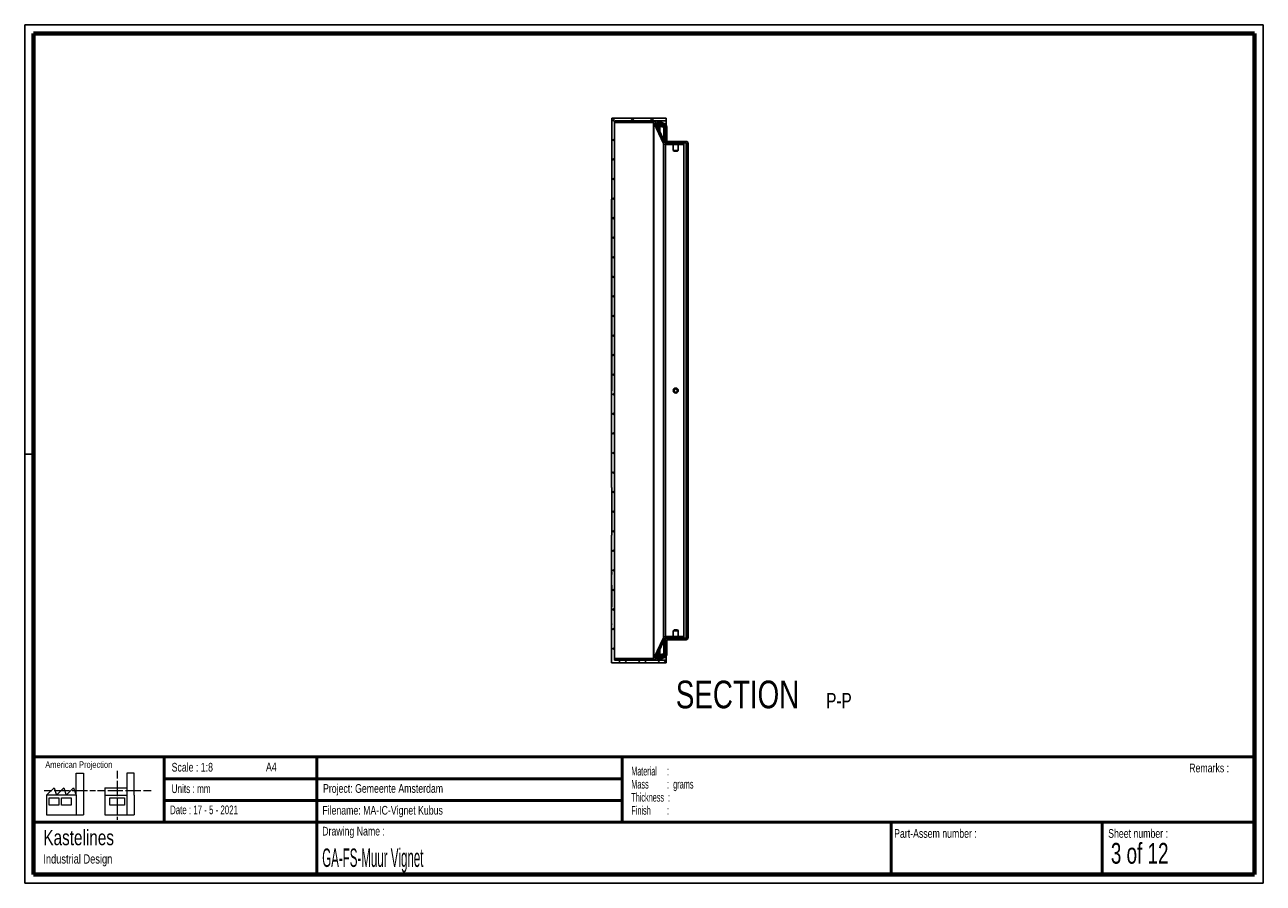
# Paper-space layout 'Sheet3' of a CAD drawing. Header units: millimetres. Extents: x 7 to 291, y 7 to 204.
import ezdxf

# ---------------------------------------------------------------- set-up
doc = ezdxf.new("R2010")
doc.units = ezdxf.units.MM
for name, color, linetype in [('BORDERS', 7, 'Continuous'), ('DRAWING', 7, 'Continuous'), ('LOGO', 7, 'Continuous'), ('TEXT_SHEET_FORMAT', 7, 'Continuous')]:
    doc.layers.add(name, color=color, linetype=linetype)
doc.styles.add('SLDTEXTSTYLE0', font='TXT', dxfattribs={"width": 0.7})
doc.styles.add('SLDTEXTSTYLE1', font='TXT', dxfattribs={"width": 0.75})
doc.styles.add('SLDTEXTSTYLE2', font='TXT', dxfattribs={"width": 0.675})
doc.styles.add('SLDTEXTSTYLE3', font='TXT', dxfattribs={"width": 0.678571})
doc.styles.add('SLDTEXTSTYLE4', font='TXT', dxfattribs={"width": 0.5675})
doc.styles.add('SLDTEXTSTYLE5', font='TXT', dxfattribs={"width": 0.55})
doc.styles.add('SLDTEXTSTYLE6', font='TXT', dxfattribs={"width": 0.605})
doc.styles.add('SLDTEXTSTYLE7', font='TXT', dxfattribs={"width": 0.549})
doc.styles.add('SLDTEXTSTYLE8', font='TXT', dxfattribs={"width": 0.467045})

# ---------------------------------------------------------------- blocks, each defined once
blk = doc.blocks.new('SW_NOTE_0_5')
at = {"layer": 'TEXT_SHEET_FORMAT', "color": 0, "char_height": 2, "attachment_point": 1}
for s, insert, style in [('Material     :', (0, 2.58), 'SLDTEXTSTYLE4'), ('Mass         :  grams', (0, -0.42), 'SLDTEXTSTYLE5'), ('Thickness  :', (0, -3.42), 'SLDTEXTSTYLE6'), ('Finish        :', (0, -6.42), 'SLDTEXTSTYLE7')]:
    blk.add_mtext(s, dxfattribs=dict(at, insert=insert, style=style))
blk = doc.blocks.new('SW_NOTE_0_6')
at = {"layer": 'DRAWING', "color": 0, "attachment_point": 1, "style": 'SLDTEXTSTYLE1'}
for s, insert, char_height in [('Kastelines', (0, 4.51), 3.5), ('Industrial Design', (0, -1.09), 2.1167)]:
    blk.add_mtext(s, dxfattribs=dict(at, insert=insert, char_height=char_height))
blk = doc.blocks.new('SW_NOTE_0_7')
at = {"layer": 'LOGO', "color": 0, "attachment_point": 2, "style": 'SLDTEXTSTYLE1'}
for s, insert, char_height in [('SECTION', (17.36, 8.19), 6.35), ('P-P', (40.62, 5.35), 3.5)]:
    blk.add_mtext(s, dxfattribs=dict(at, insert=insert, char_height=char_height))

psp = doc.layouts.new('Sheet3')

# ---------------------------------------------------------------- hatches: boundary and pattern name
at = {"linetype": 'Continuous', "lineweight": 18}
h = psp.add_hatch(dxfattribs=at)
h.set_pattern_fill('ANSI34', style=0)
edge = h.paths.add_edge_path(flags=0)
edge.add_line((151.53, 180.79), (151.44, 180.74))
edge.add_arc((151.47, 180.7), 0.05, 119.5493, 299.5493)
edge.add_line((151.49, 180.66), (151.58, 180.7))
edge.add_arc((152.01, 181.01), 0.525, 215.0143, 275.602)
edge.add_arc((152.28, 180.74), 0.337, 230.7104, 261.057)
edge.add_line((152.22, 180.41), (153.15, 180.27))
edge.add_arc((153.17, 180.41), 0.15, 261.057, 441.057)
edge.add_line((153.19, 180.56), (153.01, 180.59))
edge.add_line((153.01, 180.59), (152.74, 180.96))
edge.add_arc((152.7, 180.93), 0.05, 36.057, 200.7208)
edge.add_line((152.66, 180.91), (152.76, 180.63))
edge.add_line((152.76, 180.63), (152.27, 180.71))
edge.add_arc((152.28, 180.74), 0.0375, 164.5493, 261.057, ccw=False)
edge.add_line((152.24, 180.75), (152.34, 181.1))
edge.add_arc((152.37, 181.09), 0.0375, 68.0335, 164.5493, ccw=False)
edge.add_line((152.39, 181.13), (153.25, 180.78))
edge.add_arc((153.31, 180.92), 0.15, 248.0375, 428.0375)
edge.add_line((153.37, 181.06), (152.5, 181.41))
edge.add_arc((152.37, 181.09), 0.338, 68.0415, 98.3882)
edge.add_arc((152.01, 181.01), 0.525, 53.4966, 114.0842)
edge.add_line((151.8, 181.49), (151.75, 181.57))
edge.add_arc((151.7, 181.55), 0.05, 29.5492, 209.5492)
edge.add_line((151.66, 181.52), (151.71, 181.44))
edge.add_arc((152.01, 181.01), 0.525, 125.0143, 204.0842)
edge = h.paths.add_edge_path(flags=0)
edge.add_arc((152.37, 181.09), 0.137, 68.0415, 164.5493)
edge.add_line((152.24, 181.13), (152.14, 180.78))
edge.add_arc((152.28, 180.74), 0.137, 164.5493, 261.057)
edge.add_line((152.25, 180.61), (153.13, 180.47))
edge.add_arc((153.12, 180.42), 0.05, -98.943, 81.057, ccw=False)
edge.add_line((153.11, 180.37), (152.24, 180.51))
edge.add_arc((152.28, 180.74), 0.237, 164.5493, 261.057, ccw=False)
edge.add_line((152.05, 180.81), (152.14, 181.16))
edge.add_arc((152.37, 181.09), 0.237, 68.0415, 164.5493, ccw=False)
edge.add_line((152.46, 181.31), (153.28, 180.98))
edge.add_arc((153.26, 180.94), 0.05, -111.9585, 68.0415, ccw=False)
edge.add_line((153.24, 180.89), (152.42, 181.22))
edge = h.paths.add_edge_path(flags=0)
edge.add_arc((152.37, 181.09), 0.337, 130.1158, 164.5492)
edge.add_line((152.05, 181.18), (151.95, 180.83))
edge.add_arc((152.28, 180.74), 0.338, 164.5493, 198.9827)
edge.add_arc((152.01, 181.01), 0.375, 67.4054, 261.6931, ccw=False)
h = psp.add_hatch(dxfattribs=at)
h.set_pattern_fill('ANSI34', style=0)
edge = h.paths.add_edge_path(flags=0)
edge.add_line((151.44, 58.93), (151.53, 58.88))
edge.add_arc((152.01, 58.67), 0.525, 155.9158, 234.9857)
edge.add_line((151.71, 58.24), (151.66, 58.15))
edge.add_arc((151.7, 58.12), 0.05, 150.4508, 330.4508)
edge.add_line((151.75, 58.1), (151.8, 58.19))
edge.add_arc((152.01, 58.67), 0.525, 245.9158, 306.5034)
edge.add_arc((152.37, 58.58), 0.338, 261.6118, 291.9585)
edge.add_line((152.5, 58.26), (153.37, 58.61))
edge.add_arc((153.31, 58.75), 0.15, 291.9625, 471.9625)
edge.add_line((153.25, 58.89), (152.39, 58.54))
edge.add_arc((152.37, 58.58), 0.0375, 195.4507, 291.9665, ccw=False)
edge.add_line((152.34, 58.57), (152.24, 58.92))
edge.add_arc((152.28, 58.93), 0.0375, 98.943, 195.4507, ccw=False)
edge.add_line((152.27, 58.96), (152.76, 59.04))
edge.add_line((152.76, 59.04), (152.66, 58.76))
edge.add_arc((152.7, 58.74), 0.05, 159.2792, 323.943)
edge.add_line((152.74, 58.71), (153.01, 59.08))
edge.add_line((153.01, 59.08), (153.19, 59.11))
edge.add_arc((153.17, 59.26), 0.15, 278.943, 458.943)
edge.add_line((153.15, 59.41), (152.22, 59.26))
edge.add_arc((152.28, 58.93), 0.337, 98.943, 129.2896)
edge.add_arc((152.01, 58.67), 0.525, 84.398, 144.9857)
edge.add_line((151.58, 58.97), (151.49, 59.02))
edge.add_arc((151.47, 58.97), 0.05, 60.4507, 240.4507)
edge = h.paths.add_edge_path(flags=0)
edge.add_arc((152.37, 58.58), 0.337, 195.4508, 229.8842)
edge.add_arc((152.01, 58.67), 0.375, 98.3069, 292.5946, ccw=False)
edge.add_arc((152.28, 58.93), 0.337, 161.0173, 195.4507)
edge.add_line((151.95, 58.84), (152.05, 58.49))
edge = h.paths.add_edge_path(flags=0)
edge.add_line((152.14, 58.89), (152.24, 58.54))
edge.add_arc((152.37, 58.58), 0.137, 195.4507, 291.9585)
edge.add_line((152.42, 58.45), (153.24, 58.78))
edge.add_arc((153.26, 58.73), 0.05, -68.0415, 111.9585, ccw=False)
edge.add_line((153.28, 58.69), (152.46, 58.36))
edge.add_arc((152.37, 58.58), 0.237, 195.4507, 291.9585, ccw=False)
edge.add_line((152.14, 58.51), (152.05, 58.86))
edge.add_arc((152.28, 58.93), 0.237, 98.943, 195.4507, ccw=False)
edge.add_line((152.24, 59.16), (153.11, 59.3))
edge.add_arc((153.12, 59.25), 0.05, -81.057, 98.943, ccw=False)
edge.add_line((153.13, 59.2), (152.25, 59.06))
edge.add_arc((152.28, 58.93), 0.137, 98.943, 195.4507)
at = {"layer": 'LOGO', "linetype": 'Continuous', "lineweight": 18}
h = psp.add_hatch(dxfattribs=at)
h.set_pattern_fill('ANSI37', color=256, style=0)
h.paths.add_polyline_path([(141.79, 57.97), (141.79, 181.72), (153.66, 181.72), (153.66, 182.34), (141.16, 182.34), (141.16, 119.78), (141.15, 119.78), (141.15, 97.56), (141.16, 97.56), (141.16, 86.67), (141.15, 86.67), (141.15, 78.21), (141.16, 78.21), (141.16, 77.63), (141.15, 77.63), (141.15, 75.17), (141.16, 75.17), (141.16, 70.19), (141.15, 70.19), (141.15, 66.34), (141.16, 66.34), (141.16, 66.16), (141.15, 66.16), (141.15, 57.34), (153.66, 57.34), (153.66, 57.97)], flags=0)
h = psp.add_hatch(dxfattribs=at)
h.set_pattern_fill('ANSI38', color=256, style=0)
edge = h.paths.add_edge_path(flags=0)
edge.add_line((153.48, 176.28), (157.72, 176.28))
edge.add_line((157.72, 176.28), (157.72, 176.65))
edge.add_line((157.72, 176.65), (153.48, 176.65))
edge.add_arc((153.48, 176.78), 0.125, 205, 270, ccw=False)
edge.add_line((153.36, 176.73), (151.17, 181.43))
edge.add_arc((150.72, 181.22), 0.5, 25, 90)
edge.add_line((150.72, 181.72), (141.79, 181.72))
edge.add_line((141.79, 181.72), (141.79, 181.34))
edge.add_line((141.79, 181.34), (150.72, 181.34))
edge.add_arc((150.72, 181.22), 0.125, 25, 90, ccw=False)
edge.add_line((150.83, 181.27), (153.02, 176.57))
edge.add_arc((153.48, 176.78), 0.5, 205, 270)
h = psp.add_hatch(dxfattribs=at)
h.set_pattern_fill('ANSI38', color=256, style=0)
edge = h.paths.add_edge_path(flags=0)
edge.add_arc((158.22, 176.59), 0.125, 0, 90, ccw=False)
edge.add_line((158.35, 176.59), (158.35, 63.09))
edge.add_arc((158.22, 63.09), 0.125, 270, 360, ccw=False)
edge.add_line((158.22, 62.97), (153.91, 62.97))
edge.add_arc((153.91, 62.53), 0.438, 90, 180)
edge.add_line((153.47, 62.53), (153.47, 59.3))
edge.add_arc((153.35, 59.3), 0.125, 285, 360, ccw=False)
edge.add_line((153.38, 59.18), (152.26, 58.88))
edge.add_line((152.26, 58.88), (152.34, 58.58))
edge.add_line((152.34, 58.58), (153.46, 58.88))
edge.add_arc((153.35, 59.3), 0.438, 285, 360)
edge.add_line((153.79, 59.3), (153.79, 62.53))
edge.add_arc((153.91, 62.53), 0.125, 90, 180, ccw=False)
edge.add_line((153.91, 62.65), (158.22, 62.65))
edge.add_arc((158.22, 63.09), 0.438, 270, 360)
edge.add_line((158.66, 63.09), (158.66, 176.59))
edge.add_arc((158.22, 176.59), 0.438, 0, 90)
edge.add_line((158.22, 177.03), (153.91, 177.03))
edge.add_arc((153.91, 177.15), 0.125, 180, 270, ccw=False)
edge.add_line((153.79, 177.15), (153.79, 180.38))
edge.add_arc((153.35, 180.38), 0.438, 0, 75)
edge.add_line((153.46, 180.8), (152.34, 181.1))
edge.add_line((152.34, 181.1), (152.26, 180.8))
edge.add_line((152.26, 180.8), (153.38, 180.5))
edge.add_arc((153.35, 180.38), 0.125, 0, 75, ccw=False)
edge.add_line((153.47, 180.38), (153.47, 177.15))
edge.add_arc((153.91, 177.15), 0.438, 180, 270)
edge.add_line((153.91, 176.72), (158.22, 176.72))
h = psp.add_hatch(dxfattribs=at)
h.set_pattern_fill('ANSI38', color=256, style=0)
edge = h.paths.add_edge_path(flags=0)
edge.add_line((157.72, 63.4), (153.48, 63.4))
edge.add_arc((153.48, 62.9), 0.5, 90, 155)
edge.add_line((153.02, 63.11), (150.83, 58.41))
edge.add_arc((150.72, 58.47), 0.125, 270, 335, ccw=False)
edge.add_line((150.72, 58.34), (141.79, 58.34))
edge.add_line((141.79, 58.34), (141.79, 57.97))
edge.add_line((141.79, 57.97), (150.72, 57.97))
edge.add_arc((150.72, 58.47), 0.5, 270, 335)
edge.add_line((151.17, 58.25), (153.36, 62.96))
edge.add_arc((153.48, 62.9), 0.125, 90, 155, ccw=False)
edge.add_line((153.48, 63.03), (157.72, 63.03))
edge.add_line((157.72, 63.03), (157.72, 63.4))

# ---------------------------------------------------------------- linework, layer by layer
at = {"color": 7, "linetype": 'Continuous', "lineweight": 25}
for p, q in [((141.16, 182.34), (141.16, 119.78)), ((153.66, 182.34), (141.16, 182.34)), ((153.66, 182.34), (153.66, 181.72)), ((141.79, 181.72), (141.79, 181.34)), ((150.72, 181.72), (141.79, 181.72)), ((153.66, 181.72), (141.79, 181.72)), ((141.79, 181.72), (141.79, 57.97)), ((150.72, 181.34), (141.79, 181.34)), ((150.72, 181.34), (150.72, 58.34)), ((153.02, 176.57), (150.83, 181.27)), ((150.83, 181.27), (150.83, 58.41)), ((153.36, 176.73), (151.17, 181.43)), ((151.44, 180.74), (151.53, 180.79)), ((151.49, 181.01), (151.49, 180.77)), ((151.58, 180.7), (151.49, 180.66)), ((151.58, 180.55), (151.58, 180.7)), ((151.65, 181.55), (151.65, 181.39)), ((151.71, 181.44), (151.66, 181.52)), ((151.75, 181.57), (151.8, 181.49)), ((151.94, 180.74), (151.94, 180.64)), ((152.05, 181.18), (151.95, 180.83)), ((152.05, 180.81), (152.14, 181.16)), ((152.06, 179.51), (152.06, 180.48)), ((152.24, 181.13), (152.14, 180.78)), ((152.14, 180.74), (152.14, 180.55)), ((153.15, 180.27), (152.22, 180.41)), ((152.34, 181.1), (152.24, 180.75)), ((153.11, 180.37), (152.24, 180.51)), ((152.25, 180.61), (153.13, 180.47)), ((152.34, 181.1), (152.26, 180.8)), ((152.26, 180.8), (153.38, 180.5)), ((152.27, 180.71), (152.76, 180.63)), ((152.65, 180.67), (152.32, 180.76)), ((152.34, 181.1), (153.46, 180.8)), ((153.25, 180.78), (152.39, 181.13)), ((153.24, 180.89), (152.42, 181.22)), ((152.46, 181.31), (153.28, 180.98)), ((152.5, 181.41), (153.37, 181.06)), ((152.65, 180.7), (152.65, 180.65)), ((152.76, 180.63), (152.66, 180.91)), ((152.74, 180.96), (153.01, 180.59)), ((153.01, 180.59), (153.19, 180.56)), ((153.32, 176.82), (153.32, 180.41)), ((153.38, 180.48), (153.37, 180.48)), ((153.38, 180.48), (153.38, 180.48)), ((153.46, 180.8), (153.46, 180.92)), ((153.47, 180.38), (153.47, 177.15)), ((153.66, 181.72), (153.66, 180.69)), ((153.79, 180.38), (153.79, 177.15)), ((153.02, 176.57), (153.02, 63.11)), ((153.47, 177.13), (153.47, 177.15)), ((153.47, 177.13), (153.47, 177.13)), ((153.47, 177.13), (153.47, 176.65)), ((157.72, 176.65), (153.48, 176.65)), ((157.72, 176.28), (153.48, 176.28)), ((153.48, 176.28), (153.48, 63.4)), ((158.22, 177.03), (153.91, 177.03)), ((158.22, 176.72), (153.91, 176.72)), ((153.91, 176.69), (158.22, 176.69)), ((155.29, 176.28), (155.29, 174.96)), ((156.41, 174.96), (156.41, 176.28)), ((157.72, 176.28), (157.72, 176.65)), ((157.72, 176.28), (157.72, 63.4)), ((158.22, 176.69), (158.22, 62.99)), ((158.35, 176.59), (158.35, 63.09)), ((158.66, 176.59), (158.66, 63.09)), ((155.29, 174.96), (155.47, 174.77)), ((155.29, 174.96), (156.41, 174.96)), ((155.47, 174.77), (156.22, 174.77)), ((156.22, 174.77), (156.41, 174.96)), ((141.15, 163.77), (141.16, 163.77)), ((141.15, 119.78), (141.15, 163.77)), ((141.15, 119.78), (141.15, 97.56)), ((141.15, 119.78), (141.16, 119.78)), ((141.16, 97.56), (141.15, 97.56)), ((141.16, 97.56), (141.16, 86.67)), ((141.15, 86.67), (141.15, 78.21)), ((141.15, 86.67), (141.16, 86.67)), ((141.15, 79.25), (141.15, 79.25)), ((141.15, 78.85), (141.15, 78.85)), ((141.15, 78.23), (141.15, 78.85)), ((141.15, 78.21), (141.16, 78.21)), ((141.15, 77.91), (141.16, 77.91)), ((141.15, 77.63), (141.15, 75.17)), ((141.16, 77.63), (141.15, 77.63)), ((141.15, 70.19), (141.15, 77.61)), ((141.16, 78.21), (141.16, 77.63)), ((141.15, 75.17), (141.16, 75.17)), ((141.15, 75.17), (141.16, 75.17)), ((141.15, 75.17), (141.15, 75.17)), ((141.15, 75.17), (141.15, 70.27)), ((141.16, 75.17), (141.16, 70.19)), ((141.16, 70.27), (141.15, 70.27)), ((141.15, 66.34), (141.15, 70.19)), ((141.15, 70.19), (141.16, 70.19)), ((141.16, 66.34), (141.15, 66.34)), ((141.15, 66.34), (141.15, 66.16)), ((141.15, 66.16), (141.15, 57.34)), ((141.16, 66.16), (141.15, 66.16)), ((141.16, 66.34), (141.16, 66.16)), ((150.83, 58.41), (153.02, 63.11)), ((151.17, 58.25), (153.36, 62.96)), ((153.32, 59.26), (153.32, 62.87)), ((153.47, 63.03), (153.47, 62.55)), ((153.47, 62.55), (153.47, 62.55)), ((153.47, 62.53), (153.47, 62.55)), ((153.47, 62.53), (153.47, 59.3)), ((153.48, 63.4), (157.72, 63.4)), ((153.48, 63.03), (157.72, 63.03)), ((153.79, 62.53), (153.79, 59.3)), ((158.22, 62.99), (153.91, 62.99)), ((153.91, 62.97), (158.22, 62.97)), ((153.91, 62.65), (158.22, 62.65)), ((155.47, 64.91), (155.29, 64.72)), ((155.29, 64.72), (155.29, 63.4)), ((155.29, 64.72), (155.29, 64.72)), ((156.41, 64.72), (155.29, 64.72)), ((155.47, 64.91), (155.47, 64.91)), ((156.22, 64.91), (155.47, 64.91)), ((156.41, 64.72), (156.22, 64.91)), ((156.41, 63.4), (156.41, 64.72)), ((157.72, 63.03), (157.72, 63.4)), ((152.06, 59.19), (152.06, 60.17)), ((141.15, 57.34), (153.66, 57.34)), ((141.79, 58.34), (141.79, 57.97)), ((141.79, 58.34), (150.72, 58.34)), ((141.79, 57.97), (150.72, 57.97)), ((141.79, 57.97), (153.66, 57.97)), ((151.53, 58.88), (151.44, 58.93)), ((151.49, 59.02), (151.58, 58.97)), ((151.49, 58.91), (151.49, 58.67)), ((151.58, 58.97), (151.58, 59.14)), ((151.65, 58.28), (151.65, 58.12)), ((151.66, 58.15), (151.71, 58.24)), ((151.8, 58.19), (151.75, 58.1)), ((151.94, 59.03), (151.94, 58.93)), ((152.05, 58.49), (151.95, 58.84)), ((152.05, 58.86), (152.14, 58.51)), ((152.14, 59.12), (152.14, 58.93)), ((152.24, 58.54), (152.14, 58.89)), ((152.22, 59.26), (153.15, 59.41)), ((153.11, 59.3), (152.24, 59.16)), ((152.24, 58.92), (152.34, 58.57)), ((152.25, 59.06), (153.13, 59.2)), ((153.38, 59.18), (152.26, 58.88)), ((152.26, 58.88), (152.34, 58.58)), ((152.76, 59.04), (152.27, 58.96)), ((152.32, 58.92), (152.65, 59.01)), ((153.46, 58.88), (152.34, 58.58)), ((152.39, 58.54), (153.25, 58.89)), ((153.24, 58.78), (152.42, 58.45)), ((152.46, 58.36), (153.28, 58.69)), ((153.37, 58.61), (152.5, 58.26)), ((152.65, 59.02), (152.65, 58.99)), ((152.66, 58.76), (152.76, 59.04)), ((153.01, 59.08), (152.74, 58.71)), ((153.19, 59.11), (153.01, 59.08)), ((153.37, 59.2), (153.38, 59.2)), ((153.38, 59.2), (153.38, 59.2)), ((153.46, 58.75), (153.46, 58.88)), ((153.66, 59), (153.66, 57.97)), ((153.66, 57.97), (153.66, 57.34))]:
    psp.add_line(p, q, dxfattribs=at)
at = {"color": 8, "linetype": 'Continuous', "lineweight": 25}
for p, q in [((151.66, 181.4), (151.66, 181.52)), ((152.05, 180.68), (152.05, 180.81)), ((152.14, 180.78), (152.14, 181.16)), ((152.22, 179.17), (152.22, 180.41)), ((152.24, 180.73), (152.24, 180.75)), ((152.25, 180.51), (152.25, 180.61)), ((152.34, 180.76), (152.34, 180.78)), ((152.39, 181.09), (152.39, 181.13)), ((152.39, 180.75), (152.39, 180.77)), ((152.46, 181.21), (152.46, 181.31)), ((152.66, 180.65), (152.66, 180.69)), ((153.13, 180.37), (153.13, 180.47)), ((153.15, 177.19), (153.15, 180.27)), ((153.28, 180.89), (153.28, 180.98)), ((153.38, 180.48), (153.38, 176.7)), ((153.91, 176.69), (153.91, 176.65)), ((153.15, 59.41), (153.15, 62.49)), ((153.38, 62.98), (153.38, 59.2)), ((153.91, 63.03), (153.91, 62.99)), ((152.22, 59.26), (152.22, 60.51)), ((151.66, 58.15), (151.66, 58.27)), ((152.05, 58.86), (152.05, 58.99)), ((152.14, 58.51), (152.14, 58.89)), ((152.24, 58.92), (152.24, 58.94)), ((152.25, 59.06), (152.25, 59.16)), ((152.34, 58.9), (152.34, 58.92)), ((152.34, 58.57), (152.34, 58.58)), ((152.39, 58.91), (152.39, 58.93)), ((152.39, 58.54), (152.39, 58.59)), ((152.46, 58.36), (152.46, 58.46)), ((152.66, 58.99), (152.66, 59.02)), ((153.13, 59.2), (153.13, 59.3)), ((153.28, 58.69), (153.28, 58.78))]:
    psp.add_line(p, q, dxfattribs=at)
at = {"color": 7, "linetype": 'Continuous', "lineweight": 25}
for radius in [0.569, 0.563, 0.375]:
    psp.add_circle((155.85, 119.84), radius, dxfattribs=at)
for centre, radius, start, end in [((150.72, 181.22), 0.5, 25, 90), ((150.72, 181.22), 0.125, 25, 90), ((151.47, 180.7), 0.05, 119.5493, 299.5493), ((152.01, 181.01), 0.525, 125.0143, 204.0842), ((152.01, 181.01), 0.525, 215.0143, 275.602), ((152.01, 181.01), 0.375, 67.4054, 261.6931), ((151.7, 181.55), 0.05, 29.5492, 209.5492), ((152.01, 181.01), 0.525, 53.4966, 114.0842), ((152.28, 180.74), 0.338, 164.5493, 198.9827), ((152.28, 180.74), 0.237, 164.5493, 261.057), ((152.37, 181.09), 0.337, 130.1158, 164.5492), ((152.28, 180.74), 0.338, 230.7104, 261.057), ((152.37, 181.09), 0.237, 68.0415, 164.5493), ((152.28, 180.74), 0.138, 164.5493, 261.057), ((152.37, 181.09), 0.138, 68.0415, 164.5493), ((152.28, 180.74), 0.0375, 164.5493, 261.057), ((152.37, 181.09), 0.338, 68.0415, 98.3882), ((152.37, 181.09), 0.0375, 68.0335, 164.5493), ((152.7, 180.93), 0.05, 36.057, 200.7208), ((153.12, 180.42), 0.05, 261.057, 81.057), ((153.17, 180.41), 0.15, 261.057, 81.057), ((153.26, 180.94), 0.05, 248.0415, 68.0415), ((153.31, 180.92), 0.15, 248.0375, 68.0375), ((153.35, 180.38), 0.125, 0, 75), ((153.35, 180.36), 0.125, 0, 75), ((153.35, 180.38), 0.438, 0, 75), ((153.48, 176.78), 0.5, 205, 270), ((153.48, 176.78), 0.125, 205, 270), ((153.91, 177.15), 0.438, 180, 270), ((153.91, 177.13), 0.438, 180, 270), ((153.91, 177.15), 0.125, 180, 270), ((158.22, 176.59), 0.438, 0, 90), ((158.22, 176.59), 0.125, 0, 90), ((153.48, 62.9), 0.5, 90, 155), ((153.48, 62.9), 0.125, 90, 155), ((153.91, 62.55), 0.438, 90, 180), ((153.91, 62.53), 0.438, 90, 180), ((153.91, 62.53), 0.125, 90, 180), ((158.22, 63.09), 0.438, 270, 0), ((158.22, 63.09), 0.125, 270, 0), ((150.72, 58.47), 0.125, 270, 335), ((150.72, 58.47), 0.5, 270, 335), ((151.47, 58.97), 0.05, 60.4507, 240.4507), ((152.01, 58.67), 0.525, 155.9158, 234.9857), ((152.01, 58.67), 0.525, 84.398, 144.9857), ((152.01, 58.67), 0.375, 98.3069, 292.5946), ((151.7, 58.12), 0.05, 150.4508, 330.4508), ((152.01, 58.67), 0.525, 245.9158, 306.5034), ((152.28, 58.93), 0.338, 161.0173, 195.4507), ((152.28, 58.93), 0.237, 98.943, 195.4507), ((152.37, 58.58), 0.337, 195.4508, 229.8842), ((152.28, 58.93), 0.337, 98.943, 129.2896), ((152.28, 58.93), 0.138, 98.943, 195.4507), ((152.37, 58.58), 0.237, 195.4507, 291.9585), ((152.28, 58.93), 0.0375, 98.943, 195.4507), ((152.37, 58.58), 0.138, 195.4507, 291.9585), ((152.37, 58.58), 0.338, 261.6118, 291.9585), ((152.37, 58.58), 0.0375, 195.4507, 291.9665), ((152.7, 58.74), 0.05, 159.2792, 323.943), ((153.12, 59.25), 0.05, 278.943, 98.943), ((153.17, 59.26), 0.15, 278.943, 98.943), ((153.26, 58.73), 0.05, 291.9585, 111.9585), ((153.31, 58.75), 0.15, 291.9625, 111.9625), ((153.35, 59.32), 0.125, 285, 0), ((153.35, 59.3), 0.125, 285, 0), ((153.35, 59.3), 0.438, 285, 0)]:
    psp.add_arc(centre, radius, start, end, dxfattribs=at)
for centre, major_axis, ratio, start_param, end_param in [((153.91, 177.13), (0, 0.437), 0.285714, 2.808777, 3.141593), ((158.22, 176.59), (0.125, 0), 0.823223, 0, 1.570796), ((158.22, 176.59), (0.438, 0), 0.235207, 1.403125, 1.570796), ((153.91, 62.55), (0, 0.437), 0.285714, 0, 0.332815), ((158.22, 63.09), (0.125, 0), 0.823223, 4.712389, 6.283185), ((158.22, 63.09), (0.438, 0), 0.235207, 4.712389, 4.880061)]:
    psp.add_ellipse(centre, major_axis=major_axis, ratio=ratio, start_param=start_param, end_param=end_param, dxfattribs=at)
for points in [[(141.15, 78.21), (141.15, 78.11), (141.15, 78.01), (141.15, 77.91)], [(141.15, 77.91), (141.15, 77.82), (141.15, 77.72), (141.15, 77.63)]]:
    psp.add_open_spline(points, degree=3, dxfattribs=at)
at = {"layer": 'BORDERS', "lineweight": 70}
for p, q in [((8.57, 8.78), (8.57, 201.78)), ((8.57, 201.78), (288.57, 201.78)), ((288.57, 201.78), (288.57, 8.78)), ((288.57, 8.78), (8.57, 8.78))]:
    psp.add_line(p, q, dxfattribs=at)
at = {"layer": 'BORDERS', "lineweight": 50}
for p, q in [((8.57, 35.78), (288.57, 35.78)), ((38.57, 35.78), (38.57, 20.78)), ((73.57, 35.78), (73.57, 8.78)), ((143.57, 35.78), (143.57, 20.78)), ((38.57, 30.78), (143.57, 30.78)), ((38.57, 25.78), (143.57, 25.78)), ((8.57, 20.78), (288.57, 20.78)), ((205.22, 8.78), (205.22, 20.78)), ((253.65, 8.78), (253.65, 20.78))]:
    psp.add_line(p, q, dxfattribs=at)
at = {"layer": 'TEXT_SHEET_FORMAT'}
for p, q in [((6.57, 203.78), (290.57, 203.78)), ((6.57, 203.78), (6.57, 6.78)), ((290.57, 203.78), (290.57, 6.78)), ((6.57, 105.28), (8.62, 105.28)), ((6.57, 6.78), (290.57, 6.78))]:
    psp.add_line(p, q, dxfattribs=at)
at = {"layer": 'TEXT_SHEET_FORMAT', "color": 7, "linetype": 'Continuous', "lineweight": 18}
for p, q in [((18.32, 26.97), (18.32, 32.04)), ((18.32, 32.04), (20, 32.04)), ((20, 32.04), (20, 22.47)), ((27.73, 32.6), (27.73, 30.84)), ((31.65, 32.03), (29.97, 32.03)), ((29.97, 32.03), (29.97, 22.47)), ((31.65, 26.97), (31.65, 32.03)), ((11.59, 26.97), (13.28, 28.66)), ((13.28, 28.66), (13.84, 26.97)), ((13.84, 26.97), (15.52, 28.66)), ((15.52, 28.66), (16.08, 26.97)), ((16.08, 26.97), (17.76, 28.66)), ((17.76, 28.66), (18.32, 26.97)), ((24.93, 28.66), (24.93, 26.97)), ((24.93, 28.66), (29.97, 28.66)), ((27.73, 30.25), (27.73, 28.49)), ((27.73, 28.49), (27.73, 26.73)), ((10.98, 28.1), (12.74, 28.1)), ((18.32, 26.97), (11.59, 26.97)), ((11.59, 26.97), (11.59, 22.47)), ((12.16, 26.41), (14.4, 26.41)), ((12.16, 24.72), (12.16, 26.41)), ((13.32, 28.1), (15.08, 28.1)), ((14.4, 26.41), (14.4, 24.72)), ((14.96, 26.41), (17.2, 26.41)), ((14.96, 24.72), (14.96, 26.41)), ((15.08, 28.1), (16.83, 28.1)), ((17.2, 26.41), (17.2, 24.72)), ((17.42, 28.1), (19.17, 28.1)), ((18.32, 26.97), (18.32, 22.47)), ((19.17, 28.1), (20.93, 28.1)), ((21.51, 28.1), (22.81, 28.1)), ((23.24, 28.1), (25, 28.1)), ((24.93, 26.97), (29.97, 26.97)), ((24.93, 26.97), (24.93, 22.47)), ((25.58, 28.1), (27.34, 28.1)), ((26.05, 26.41), (29.41, 26.41)), ((26.05, 24.72), (26.05, 26.41)), ((27.34, 28.1), (29.09, 28.1)), ((27.73, 26.14), (27.73, 24.38)), ((29.41, 26.41), (29.41, 24.72)), ((29.68, 28.1), (31.43, 28.1)), ((31.43, 28.1), (33.19, 28.1)), ((31.65, 26.97), (31.65, 22.47)), ((33.77, 28.1), (35.53, 28.1)), ((14.4, 24.72), (12.16, 24.72)), ((17.2, 24.72), (14.96, 24.72)), ((29.41, 24.72), (26.05, 24.72)), ((27.73, 24.38), (27.73, 22.62)), ((11.59, 22.47), (18.32, 22.47)), ((18.32, 22.47), (20, 22.47)), ((24.93, 22.47), (31.65, 22.47)), ((27.73, 22.03), (27.73, 21.34))]:
    psp.add_line(p, q, dxfattribs=at)

# ---------------------------------------------------------------- block references
at = {"layer": 'DRAWING'}
psp.add_blockref('SW_NOTE_0_6', (10.83, 14.51), dxfattribs=at)
at = {"layer": 'LOGO'}
psp.add_blockref('SW_NOTE_0_7', (152.66, 45.09), dxfattribs=at)
at = {"layer": 'TEXT_SHEET_FORMAT', "color": 218}
psp.add_blockref('SW_NOTE_0_5', (145.65, 30.93), dxfattribs=at)

# ---------------------------------------------------------------- texts
at = {"layer": 'TEXT_SHEET_FORMAT', "attachment_point": 1}
for s, insert, char_height, style in [('American Projection', (11.28, 34.76), 1.5, 'SLDTEXTSTYLE1'), ('Scale : 1:8', (40.25, 34.41), 2, 'SLDTEXTSTYLE1'), ('A4', (61.89, 34.49), 2, 'SLDTEXTSTYLE1'), ('Remarks :', (273.6, 34.24), 2, 'SLDTEXTSTYLE1'), ('Units : mm', (40.24, 29.48), 2, 'SLDTEXTSTYLE0'), ('Project: Gemeente Amsterdam', (74.96, 29.54), 2, 'SLDTEXTSTYLE1'), ('Date : 17 - 5 - 2021', (39.89, 24.62), 2, 'SLDTEXTSTYLE2'), ('Filename: MA-IC-Vignet Kubus', (74.8, 24.53), 2, 'SLDTEXTSTYLE1'), ('Drawing Name :', (74.78, 19.74), 2, 'SLDTEXTSTYLE1'), ('Part-Assem number :', (205.93, 19.21), 2, 'SLDTEXTSTYLE1'), ('Sheet number :', (255.01, 19.21), 2, 'SLDTEXTSTYLE1'), ('3 of 12', (255.63, 16.04), 4.763, 'SLDTEXTSTYLE3')]:
    psp.add_mtext(s, dxfattribs=dict(at, insert=insert, char_height=char_height, style=style))
at = {"layer": 'TEXT_SHEET_FORMAT', "color": 218, "insert": (74.78, 14.76), "char_height": 4.2333, "attachment_point": 1, "style": 'SLDTEXTSTYLE8'}
psp.add_mtext('GA-FS-Muur Vignet', dxfattribs=at)

doc.saveas('drawing.dxf')
